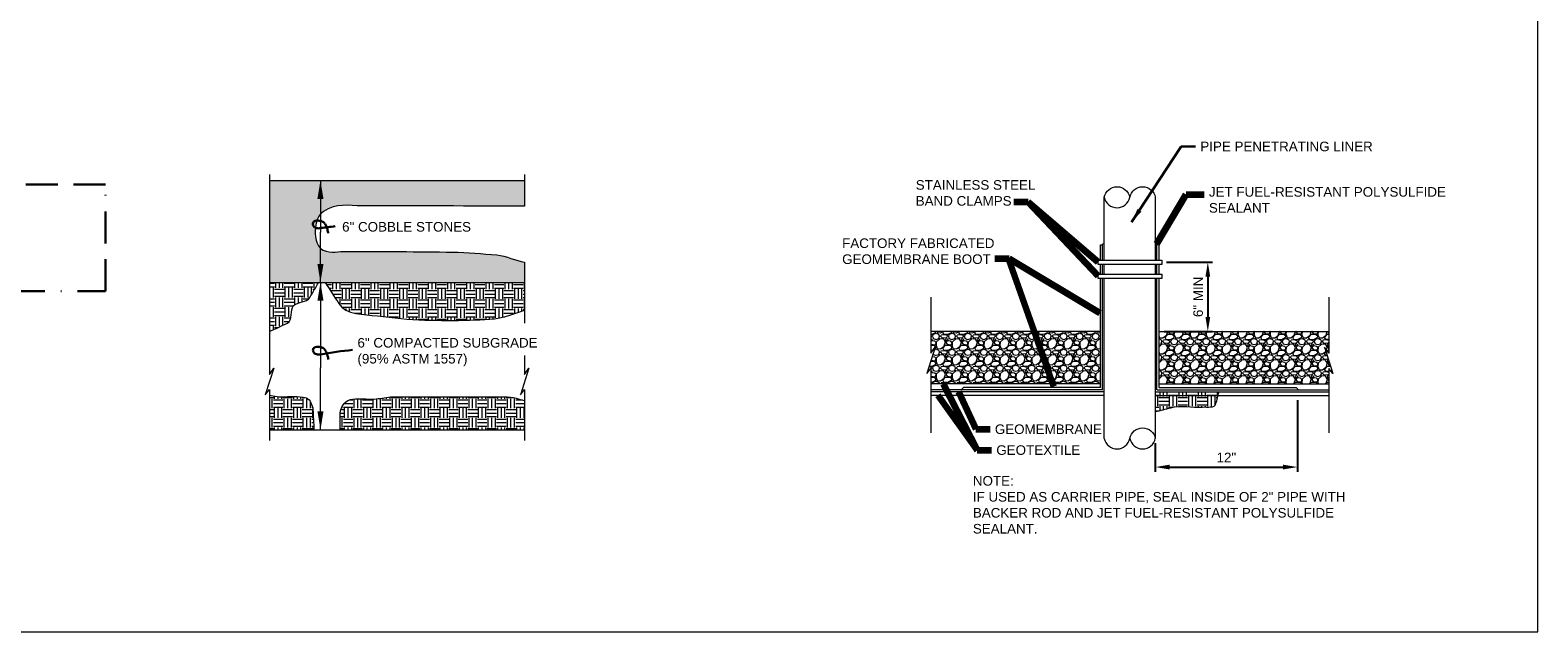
# Model space of a CAD drawing. Header units: inches. Extents: x -981 to -621, y 39 to 285.
# Tile 4 of 19: x -857 to -621, y 39 to 133. Entities that reach past the tile are written whole.
import ezdxf

# ---------------------------------------------------------------- set-up
doc = ezdxf.new("R2010")
doc.units = ezdxf.units.IN
doc.header["$MEASUREMENT"] = 0
doc.linetypes.add('( Border )', pattern=[1.751, 0.5, -0.25, 0.5, -0.25, 0.001, -0.25])
doc.linetypes.add('( Center )', pattern=[2, 1.25, -0.25, 0.25, -0.25])
doc.layers.get('DefPoints').update_dxf_attribs({"lineweight": 0})
for name, color, linetype, lineweight in [('C-DETL-GRPH', 2, 'Continuous', 0), ('C-Detl-Grph-Wt 0', 4, 'Continuous', 0), ('G-ANNO-DIMS', 2, 'Continuous', 0), ('G-ANNO-MASK', 1, 'Continuous', 0), ('G-ANNO-NOTE', 4, 'Continuous', 30), ('G-ANNO-PATT', 250, 'Continuous', 0)]:
    doc.layers.add(name, color=color, linetype=linetype, lineweight=lineweight)
doc.layers.add('G-ANNO-NPLT', color=2, linetype='Continuous', lineweight=0, plot=False)
doc.styles.add("AEC_AC_05ArchDims-CC_1_1'", font='arial.ttf', dxfattribs={"height": 1.5})
doc.styles.add("AEC_AC_44Text-LeftTop_1_1'", font='arial.ttf', dxfattribs={"height": 1.5})
doc.styles.add('Style-Arial', font='arial.ttf')
doc.styles.add('Text_0', font='arial.ttf')
doc.dimstyles.new("AEC_AC_05_Arch-Dims_1_1'", dxfattribs={"dimtxt": 1.5, "dimasz": 2.25, "dimexe": 0.75, "dimexo": 0.75, "dimgap": 0.75, "dimtad": 1, "dimdec": 4, "dimzin": 15, "dimdsep": 46, "dimlunit": 4, "dimtxsty": "AEC_AC_05ArchDims-CC_1_1'", "dimcen": 0.09, "dimclrd": 256, "dimclre": 256, "dimazin": 2, "dimtfac": 0.7, "dimtdec": 4, "dimtix": 1, "dimtmove": 1, "dimatfit": 3, "dimfxl": 1, "dimfrac": 1, "dimtolj": 1, "dimtzin": 15, "dimlwd": 30, "dimlwe": 30, "dimarcsym": 0})
doc.dimstyles.new("AEC_AC_44_Notes_1_1'", dxfattribs={"dimtxt": 1.5, "dimasz": 2.25, "dimexe": 0.75, "dimexo": 0.75, "dimgap": 0.75, "dimtad": 1, "dimjust": 1, "dimdec": 3, "dimzin": 15, "dimdsep": 46, "dimlunit": 5, "dimtxsty": "AEC_AC_44Text-LeftTop_1_1'", "dimblk": 'NONE', "dimcen": 0.09, "dimclrd": 256, "dimclre": 256, "dimazin": 2, "dimtfac": 0.7, "dimtdec": 3, "dimtmove": 1, "dimatfit": 1, "dimfxl": 1, "dimfrac": 1, "dimtolj": 1, "dimtzin": 15, "dimlwd": 30, "dimlwe": 30, "dimarcsym": 0})
doc.dimstyles.new('Std-Arch', dxfattribs={"dimtxt": 2.4, "dimasz": 2.88, "dimexe": 1.2, "dimexo": 1.2, "dimgap": 1.2, "dimtad": 1, "dimdec": 4, "dimzin": 11, "dimdsep": 46, "dimlunit": 4, "dimtxsty": 'Text_0', "dimcen": 1.08, "dimclrd": 256, "dimclre": 256, "dimadec": 4, "dimazin": 3, "dimtfac": 1, "dimtdec": 4, "dimtofl": 0, "dimtmove": 1, "dimatfit": 3, "dimfxl": 1, "dimfrac": 2, "dimtolj": 1, "dimtzin": 11, "dimlwd": 13, "dimlwe": 13, "dimarcsym": 0})
doc.dimstyles.new('USACE ARROW DIM SET', dxfattribs={"dimtxt": 1.5, "dimasz": 2.82, "dimexe": 0.75, "dimexo": 0.75, "dimgap": 0.75, "dimtad": 1, "dimdec": 3, "dimzin": 15, "dimdsep": 46, "dimtxsty": 'Style-Arial', "dimcen": 1.08, "dimclrd": 256, "dimclre": 256, "dimazin": 2, "dimtfac": 1, "dimtdec": 3, "dimtmove": 1, "dimatfit": 1, "dimfxl": 1, "dimtzin": 15, "dimlwd": -1, "dimarcsym": 0})

# ---------------------------------------------------------------- blocks, each defined once
blk = doc.blocks.new('*D66')
at = {"layer": 'DefPoints', "color": 0, "transparency": 16777216}
for p in [(-658.51, 76.18), (-680.77, 69.44), (-658.51, 64.95)]:
    blk.add_point(p, dxfattribs=at)
at = {"layer": 'G-ANNO-DIMS', "lineweight": 25, "transparency": 16777216}
for p, q in [((-658.51, 75.43), (-658.51, 64.2)), ((-680.77, 68.69), (-680.77, 64.2))]:
    blk.add_line(p, q, dxfattribs=at)
at = {"layer": 'G-ANNO-DIMS', "lineweight": -2, "transparency": 16777216}
blk.add_line((-678.52, 64.95), (-660.76, 64.95), dxfattribs=at)
at = {"layer": 'G-ANNO-DIMS', "transparency": 16777216}
for points in [[(-678.52, 65.33), (-678.52, 64.58), (-680.77, 64.95)], [(-660.76, 65.33), (-660.76, 64.58), (-658.51, 64.95)]]:
    blk.add_solid(points, dxfattribs=at)
at = {"layer": 'G-ANNO-DIMS', "color": 0, "lineweight": 25, "transparency": 16777216, "insert": (-669.64, 66.46), "char_height": 1.5, "attachment_point": 5, "style": "AEC_AC_05ArchDims-CC_1_1'"}
blk.add_mtext('\\A1;12"', dxfattribs=at)
blk = doc.blocks.new('*D67')
at = {"layer": 'DefPoints', "color": 0, "transparency": 16777216}
for p in [(-679.78, 97.04), (-680.16, 86.21), (-672.55, 86.21)]:
    blk.add_point(p, dxfattribs=at)
at = {"layer": 'G-ANNO-DIMS', "lineweight": 25, "transparency": 16777216}
for p, q in [((-679.03, 97.04), (-671.8, 97.04)), ((-679.41, 86.21), (-671.8, 86.21))]:
    blk.add_line(p, q, dxfattribs=at)
at = {"layer": 'G-ANNO-DIMS', "lineweight": -2, "transparency": 16777216}
blk.add_line((-672.55, 94.79), (-672.55, 88.46), dxfattribs=at)
at = {"layer": 'G-ANNO-DIMS', "transparency": 16777216}
for points in [[(-672.92, 94.79), (-672.17, 94.79), (-672.55, 97.04)], [(-672.92, 88.46), (-672.17, 88.46), (-672.55, 86.21)]]:
    blk.add_solid(points, dxfattribs=at)
at = {"layer": 'G-ANNO-DIMS', "color": 0, "lineweight": 25, "transparency": 16777216, "insert": (-674.06, 91.62), "char_height": 1.5, "attachment_point": 5, "rotation": 90, "style": "AEC_AC_05ArchDims-CC_1_1'"}
blk.add_mtext('\\A1;6" MIN', dxfattribs=at)
blk = doc.blocks.new('_None')

msp = doc.modelspace()

# ---------------------------------------------------------------- hatches: boundary and pattern name
at = {"layer": 'C-DETL-GRPH', "lineweight": 18}
h = msp.add_hatch(dxfattribs=at)
h.set_pattern_fill('EARTH', color=256, style=0, pattern_type=2)
h.set_pattern_definition([(0, (-675.718, 76.2075), (1.5, 1.5), [1.5, -1.5]), (0, (-675.718, 76.77), (1.5, 1.5), [1.5, -1.5]), (0, (-675.718, 77.3325), (1.5, 1.5), [1.5, -1.5]), (90, (-675.5305, 77.52), (-1.5, 1.5), [1.5, -1.5]), (90, (-674.968, 77.52), (-1.5, 1.5), [1.5, -1.5]), (90, (-674.4055, 77.52), (-1.5, 1.5), [1.5, -1.5])])
edge = h.paths.add_edge_path()
edge.add_line((-680.76927, 73.61643), (-678.36001, 74.24971))
edge.add_spline(control_points=[(-678.36001, 74.24971), (-676.74976, 74.67296), (-675.02903, 74.24094), (-673.36639, 74.36028), (-672.65167, 74.41158), (-671.45552, 74.15987), (-671.27651, 74.85283)], knot_values=[0, 0, 0, 0, 0.699363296, 0.699363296, 0.699363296, 1, 1, 1, 1], degree=3, periodic=0)
edge.add_line((-671.27651, 74.85283), (-670.79422, 76.71972))
edge.add_line((-670.79422, 76.71972), (-680.75085, 76.71972))
edge.add_line((-680.75085, 76.71972), (-680.76927, 76.71972))
edge.add_line((-680.76927, 76.71972), (-680.76927, 73.61643))
at = {"layer": 'C-Detl-Grph-Wt 0', "extrusion": (-0.002365, 0.003942, -0.999989)}
msp.add_hatch(color=256, dxfattribs=at).paths.add_polyline_path([(689.18029, 99.78441), (688.76046, 99.7853), (688.76046, 99.91731), (688.85627, 99.98331), (689.00957, 100.00886), (689.09047, 99.95563)])
at = {"layer": 'C-Detl-Grph-Wt 0', "extrusion": (-0.002365, -0.003942, 0.999989)}
msp.add_hatch(color=256, dxfattribs=at).paths.add_polyline_path([(-680.33068, 99.79718), (-680.75052, 99.79807), (-680.75051, 99.93008), (-680.6547, 99.99608), (-680.50141, 100.02163), (-680.4205, 99.9684)])
at = {"layer": 'G-ANNO-PATT'}
h = msp.add_hatch(dxfattribs=at)
h.set_pattern_fill('GRAVEL', color=256, style=0, pattern_type=2)
h.set_pattern_definition([(228.0128, (-810.28156, 99.35892), (-19.9999995, -22.5000005), [0.33634, -33.29772]), (184.96974, (-810.50656, 99.10892), (30.0000003, 2.5000002), [0.57717, -57.13981]), (132.51045, (-811.08156, 99.05892), (25.0000001, -27.5000005), [0.40697, -40.29008]), (267.2737, (-812.05656, 98.43392), (2.50000014, 50.00000023), [0.525595, -52.033895]), (292.83365, (-812.08156, 97.90892), (-12.49999983, 30.00000034), [0.51539, -51.02343]), (357.2737, (-811.88156, 97.43392), (-50.00000023, 2.50000014), [0.525595, -52.033895]), (37.69424, (-811.356565, 97.40892), (-32.50000018, -24.99999965), [0.69507, -68.81212]), (72.25533, (-810.806565, 97.83392), (17.50000028, 54.99999958), [0.65622, -64.965804]), (121.42957, (-810.60656, 98.45892), (-20, 32.50000024), [0.527375, -52.21018]), (175.23636, (-810.88156, 98.90892), (27.4999999, -2.5000004), [0.60208, -29.50191]), (222.39744, (-811.481565, 98.95892), (-29.99999963, -27.49999991), [0.77862, -77.08344]), (138.8141, (-809.58156, 98.40892), (-17.4999997, 15), [0.26575, -26.30961]), (171.46923, (-809.78156, 98.58392), (32.50000024, -5.0000002), [0.50559, -50.05378]), (225, (-810.2816, 98.659), (-4e-16, -2.5), [0.35355, -3.18198]), (203.1986, (-810.45656, 98.95892), (12.4999996, 5), [0.1904, -18.84904]), (291.8014, (-810.63156, 98.8839), (-2.5, 7.5), [0.26926, -13.19365]), (30.9638, (-810.53156, 98.6339), (7.5000004, 5), [0.43732, -14.14006]), (161.565, (-810.1566, 98.8589), (5, -2.5), [0.31623, -7.58947]), (16.38954, (-812.08156, 98.88392), (25.0000001, 7.4999997), [0.443, -43.85711]), (70.3462, (-811.65656, 99.00892), (-9.9999999, -27.5000005), [0.37165, -36.79352]), (293.1986, (-810.15656, 99.35892), (-5, 12.4999996), [0.38079, -18.65864]), (343.61046, (-810.00656, 99.00892), (-25.0000001, 7.4999997), [0.443, -43.85711]), (339.444, (-812.08156, 97.33392), (-12.5, 5), [0.4272, -20.93281]), (294.77514, (-811.68156, 97.18392), (-12.4999997, 27.4999998), [0.357945, -35.43661]), (66.8014, (-810.13156, 96.85892), (5, 12.4999996), [0.38079, -18.65864]), (17.354, (-809.98156, 97.20892), (-32.4999996, -10.0000006), [0.41908, -41.48856]), (69.444, (-811.35656, 96.85892), (-5, -12.5), [0.2136, -21.14641]), (101.31, (-810.28156, 96.8589), (-2.4999996, 10), [0.12748, -12.62007]), (165.9638, (-810.30656, 96.9839), (7.5, -2.5), [0.51539, -9.79238]), (186.009, (-810.80656, 97.10892), (24.9999997, 2.49999997), [0.477625, -47.28481]), (303.69, (-810.53156, 98.4089), (-2.5, 5), [0.36056, -8.65332]), (353.15723, (-810.33156, 98.10892), (42.5000003, -4.9999997), [0.629485, -62.31891]), (60.9454, (-809.70656, 98.03392), (-9.9999997, -17.5000006), [0.25739, -25.48168]), (90, (-809.5816, 98.259), (-2.5, 2.5), [0.15, -2.35]), (120.25644, (-810.85656, 97.18392), (9.9999999, -17.5), [0.34731, -34.3838]), (48.0128, (-811.03156, 97.48392), (19.9999995, 22.5000005), [0.67268, -32.96138]), (0, (-810.5816, 97.984), (2.5, 2.5), [0.65, -1.85]), (325.30485, (-809.93156, 97.98392), (24.99999944, -17.50000006), [0.395285, -39.13319]), (254.0546, (-809.60656, 97.7589), (-2.5000003, -9.9999996), [0.364, -17.83627]), (207.64597, (-809.70656, 97.40892), (-47.5000004, -24.99999967), [0.59266, -58.673685]), (175.42608, (-810.23156, 97.13392), (-32.5000004, 2.4999999), [0.627, -62.072684])])
edge = h.paths.add_edge_path()
edge.add_spline(control_points=[(-779.59459, 97.07538), (-780.98782, 97.24252), (-782.43438, 98.08389), (-783.92039, 98.19364), (-786.22913, 98.36415), (-788.53452, 98.59075), (-790.84816, 98.63342), (-796.37316, 98.7353), (-801.8992, 98.69722), (-807.42469, 98.75216), (-808.66356, 98.76447), (-809.90045, 98.37668), (-811.13599, 98.9532), (-812.384, 99.53553), (-812.48053, 101.3606), (-812.34305, 102.50811), (-812.24112, 103.35889), (-811.99566, 104.35047), (-811.08457, 104.99082), (-809.092, 106.39129), (-807.09141, 105.88227), (-805.06226, 105.87905), (-796.57304, 105.86557), (-788.08369, 105.86957), (-779.59459, 105.82029)], knot_values=[0, 0, 0, 0, 0.064014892, 0.064014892, 0.064014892, 0.163471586, 0.163471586, 0.163471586, 0.400976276, 0.400976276, 0.400976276, 0.454227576, 0.454227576, 0.454227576, 0.50801626, 0.50801626, 0.50801626, 0.547895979, 0.547895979, 0.547895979, 0.635113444, 0.635113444, 0.635113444, 1, 1, 1, 1], degree=3, periodic=0)
edge.add_line((-779.59459, 105.82029), (-779.59459, 109.87474))
edge.add_line((-779.59459, 109.87474), (-819.56801, 109.87474))
edge.add_line((-819.56801, 109.87474), (-819.56801, 93.89489))
edge.add_line((-819.56801, 93.89489), (-779.60094, 93.89489))
edge.add_line((-779.60094, 93.89489), (-779.59459, 93.89489))
edge.add_line((-779.59459, 93.89489), (-779.59459, 97.07538))
h = msp.add_hatch(dxfattribs=at)
h.set_pattern_fill('EARTH', color=256, style=0, pattern_type=2)
h.set_pattern_definition([(0, (-815.7562, 91.7056), (1.5, 1.5), [1.5, -1.5]), (0, (-815.7562, 92.2681), (1.5, 1.5), [1.5, -1.5]), (0, (-815.7562, 92.8306), (1.5, 1.5), [1.5, -1.5]), (90, (-815.5687, 93.0181), (-1.5, 1.5), [1.5, -1.5]), (90, (-815.0062, 93.0181), (-1.5, 1.5), [1.5, -1.5]), (90, (-814.4437, 93.0181), (-1.5, 1.5), [1.5, -1.5])])
edge = h.paths.add_edge_path()
edge.add_line((-819.56801, 86.17178), (-816.73339, 87.50549))
edge.add_spline(control_points=[(-816.73339, 87.50549), (-815.85455, 87.91899), (-816.41514, 89.60493), (-815.76736, 90.25445), (-815.13668, 90.88684), (-813.71321, 90.7161), (-813.23413, 91.53138)], knot_values=[0, 0, 0, 0, 0.506685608, 0.506685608, 0.506685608, 1, 1, 1, 1], degree=3, periodic=0)
edge.add_line((-813.23413, 91.53138), (-811.84527, 93.89489))
edge.add_line((-811.84527, 93.89489), (-819.56801, 93.89489))
edge.add_line((-819.56801, 93.89489), (-819.56801, 86.17178))
h = msp.add_hatch(dxfattribs=at)
h.set_pattern_fill('EARTH', color=256, style=0, pattern_type=2)
h.set_pattern_definition([(0, (-790.3128, 90.0047), (1.5, 1.5), [1.5, -1.5]), (0, (-790.3128, 90.5672), (1.5, 1.5), [1.5, -1.5]), (0, (-790.3128, 91.1297), (1.5, 1.5), [1.5, -1.5]), (90, (-790.1253, 91.3172), (-1.5, 1.5), [1.5, -1.5]), (90, (-789.5628, 91.3172), (-1.5, 1.5), [1.5, -1.5]), (90, (-789.0003, 91.3172), (-1.5, 1.5), [1.5, -1.5])])
edge = h.paths.add_edge_path()
edge.add_line((-779.59459, 89.55135), (-779.59459, 93.89489))
edge.add_line((-779.59459, 93.89489), (-779.60094, 93.89489))
edge.add_line((-779.60094, 93.89489), (-810.82984, 93.89489))
edge.add_line((-810.82984, 93.89489), (-808.70667, 90.57394))
edge.add_spline(control_points=[(-808.70667, 90.57394), (-807.56393, 88.78652), (-804.75752, 88.88304), (-802.64488, 88.63453), (-800.17396, 88.34387), (-797.70921, 88.06269), (-795.22918, 87.98806), (-792.87128, 87.9171), (-790.50989, 87.90902), (-788.15195, 87.98806), (-786.10842, 88.05656), (-783.99093, 88.02588), (-782.05939, 88.6961)], knot_values=[0, 0, 0, 0, 0.23555507, 0.23555507, 0.23555507, 0.511057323, 0.511057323, 0.511057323, 0.772991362, 0.772991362, 0.772991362, 1, 1, 1, 1], degree=3, periodic=0)
edge.add_line((-782.05939, 88.6961), (-779.59459, 89.55135))
edge.add_line((-779.59459, 89.55135), (-779.59459, 89.55135))
at = {"layer": 'G-ANNO-PATT', "extrusion": (1.44665e-05, -1.14778e-13, 1)}
h = msp.add_hatch(dxfattribs=at)
h.set_pattern_fill('GRAVEL', color=256, style=0, pattern_type=2)
h.set_pattern_definition([(228.0128, (-703.33913, 85.42216), (-19.9999995, -22.5000005), [0.33634, -33.29772]), (184.96974, (-703.56413, 85.17216), (30.0000003, 2.5000002), [0.57717, -57.13981]), (132.5104, (-704.13913, 85.12216), (25.0000001, -27.5000005), [0.40697, -40.29008]), (267.2737, (-705.11413, 84.49716), (2.50000014, 50.0000002), [0.525595, -52.033895]), (292.83365, (-705.13913, 83.97216), (-12.4999998, 30.0000003), [0.51539, -51.02343]), (357.2737, (-704.93913, 83.49716), (-50.0000002, 2.50000014), [0.525595, -52.033895]), (37.69424, (-704.41413, 83.47216), (-32.5000002, -24.99999965), [0.69507, -68.81212]), (72.2553, (-703.86413, 83.89716), (17.5000003, 54.9999996), [0.65622, -64.965804]), (121.4296, (-703.66413, 84.52216), (-20, 32.5000002), [0.527375, -52.21018]), (175.2364, (-703.93913, 84.97216), (27.5, -2.5000004), [0.60208, -29.5019]), (222.39744, (-704.53913, 85.02216), (-29.99999963, -27.4999999), [0.77862, -77.08344]), (138.814, (-702.63913, 84.47216), (-17.4999997, 15), [0.26575, -26.30961]), (171.4692, (-702.83913, 84.64716), (32.5000002, -5.0000002), [0.50559, -50.05378]), (225, (-703.3391, 84.7222), (-4e-16, -2.5), [0.35355, -3.18198]), (203.1986, (-703.51413, 85.02216), (12.4999996, 5), [0.1904, -18.84904]), (291.8014, (-703.68913, 84.94716), (-2.5, 7.5), [0.26926, -13.19365]), (30.9638, (-703.58913, 84.69716), (7.5, 5), [0.43732, -14.14006]), (161.565, (-703.2141, 84.9222), (5, -2.5), [0.31623, -7.58947]), (16.3895, (-705.13913, 84.94716), (25.0000001, 7.4999997), [0.443, -43.85711]), (70.3462, (-704.71413, 85.07216), (-10, -27.5000005), [0.37165, -36.79352]), (293.1986, (-703.21413, 85.42216), (-5, 12.4999996), [0.38079, -18.65864]), (343.6105, (-703.06413, 85.07216), (-25.0000001, 7.4999997), [0.443, -43.85711]), (339.444, (-705.13913, 83.39716), (-12.5, 5), [0.4272, -20.93281]), (294.7751, (-704.73913, 83.24716), (-12.4999997, 27.4999998), [0.35795, -35.43661]), (66.8014, (-703.18913, 82.92216), (5, 12.4999996), [0.38079, -18.65864]), (17.354, (-703.03913, 83.27216), (-32.4999996, -10.0000006), [0.41908, -41.48856]), (69.444, (-704.41413, 82.92216), (-5, -12.5), [0.2136, -21.14641]), (101.31, (-703.33913, 82.92216), (-2.5, 10), [0.12748, -12.62007]), (165.9638, (-703.3641, 83.04716), (7.5, -2.5), [0.5154, -9.79238]), (186.009, (-703.86413, 83.17216), (24.9999997, 2.5), [0.477625, -47.28481]), (303.69, (-703.5891, 84.47216), (-2.5, 5), [0.36056, -8.65332]), (353.1572, (-703.38913, 84.17216), (42.5000003, -4.9999997), [0.629485, -62.31891]), (60.9454, (-702.76413, 84.09716), (-9.9999997, -17.5000006), [0.25739, -25.48168]), (90, (-702.6391, 84.3222), (-2.5, 2.5), [0.15, -2.35]), (120.2564, (-703.91413, 83.24716), (9.9999999, -17.5), [0.34731, -34.3838]), (48.0128, (-704.08913, 83.54716), (19.9999995, 22.5000005), [0.67268, -32.96138]), (0, (-703.6391, 84.0472), (2.5, 2.5), [0.65, -1.85]), (325.3048, (-702.98913, 84.04716), (24.9999994, -17.5), [0.39528, -39.13319]), (254.0546, (-702.66413, 83.82216), (-2.5, -9.9999996), [0.364, -17.83627]), (207.646, (-702.76413, 83.47216), (-47.5000004, -24.9999997), [0.59266, -58.673685]), (175.4261, (-703.28913, 83.19716), (-32.5000004, 2.4999999), [0.627, -62.07268])])
h.paths.add_polyline_path([(-715.92195, 86.21182), (-715.92195, 82.78559), (-715.23793, 83.75648), (-716.5665, 79.60042), (-715.92195, 80.40097), (-715.92195, 77.97164), (-689.35181, 77.97164), (-689.35181, 86.21182)])
at = {"layer": 'G-ANNO-PATT', "extrusion": (-1.44549e-05, -5.68591e-22, 1)}
h = msp.add_hatch(dxfattribs=at)
h.set_pattern_fill('GRAVEL', color=256, style=0, pattern_type=2)
h.set_pattern_definition([(228.0128, (-668.51734, 84.61512), (-19.9999995, -22.5000005), [0.33634, -33.29772]), (184.96974, (-668.74234, 84.36512), (30.0000003, 2.5000002), [0.57717, -57.13981]), (132.5104, (-669.31734, 84.31512), (25.0000001, -27.5000005), [0.40697, -40.29008]), (267.2737, (-670.29234, 83.69012), (2.50000014, 50.0000002), [0.525595, -52.033895]), (292.83365, (-670.31734, 83.16512), (-12.4999998, 30.0000003), [0.51539, -51.02343]), (357.2737, (-670.11734, 82.69012), (-50.0000002, 2.50000014), [0.525595, -52.033895]), (37.69424, (-669.59234, 82.665125), (-32.5000002, -24.99999965), [0.69507, -68.81212]), (72.2553, (-669.04234, 83.09012), (17.5000003, 54.9999996), [0.65622, -64.965804]), (121.4296, (-668.84234, 83.71512), (-20, 32.50000024), [0.527375, -52.21018]), (175.2364, (-669.11734, 84.16512), (27.5, -2.5000004), [0.60208, -29.5019]), (222.39744, (-669.717336, 84.215125), (-29.99999963, -27.4999999), [0.77862, -77.08344]), (138.814, (-667.81734, 83.66512), (-17.4999997, 15), [0.26575, -26.30961]), (171.4692, (-668.01734, 83.84012), (32.5000002, -5.0000002), [0.50559, -50.05378]), (225, (-668.5173, 83.9151), (-4e-16, -2.5), [0.35355, -3.18198]), (203.1986, (-668.69234, 84.21512), (12.4999996, 5), [0.1904, -18.84904]), (291.8014, (-668.86734, 84.14012), (-2.5, 7.5), [0.26926, -13.19365]), (30.9638, (-668.76734, 83.89012), (7.5, 5), [0.43732, -14.14006]), (161.565, (-668.3923, 84.1151), (5, -2.5), [0.31623, -7.58947]), (16.3895, (-670.31734, 84.14012), (25.0000001, 7.4999997), [0.443, -43.85711]), (70.3462, (-669.89234, 84.26512), (-10, -27.5000005), [0.37165, -36.79352]), (293.1986, (-668.39234, 84.61512), (-5, 12.4999996), [0.38079, -18.65864]), (343.6105, (-668.24234, 84.26512), (-25.0000001, 7.4999997), [0.443, -43.85711]), (339.444, (-670.31734, 82.59012), (-12.5, 5), [0.4272, -20.93281]), (294.7751, (-669.91734, 82.44012), (-12.4999997, 27.4999998), [0.35795, -35.43661]), (66.8014, (-668.36734, 82.11512), (5, 12.4999996), [0.38079, -18.65864]), (17.354, (-668.21734, 82.46512), (-32.4999996, -10.0000006), [0.41908, -41.48856]), (69.444, (-669.59234, 82.11512), (-5, -12.5), [0.2136, -21.14641]), (101.31, (-668.51734, 82.11512), (-2.5, 10), [0.12748, -12.62007]), (165.9638, (-668.54234, 82.2401), (7.5, -2.5), [0.51539, -9.79238]), (186.009, (-669.04234, 82.36512), (24.9999997, 2.5), [0.477625, -47.28481]), (303.69, (-668.76734, 83.6651), (-2.5, 5), [0.36056, -8.65332]), (353.1572, (-668.56734, 83.36512), (42.5000003, -4.9999997), [0.629485, -62.31891]), (60.9454, (-667.94234, 83.29012), (-9.9999997, -17.5000006), [0.25739, -25.48168]), (90, (-667.8173, 83.515), (-2.5, 2.5), [0.15, -2.35]), (120.2564, (-669.09234, 82.44012), (9.9999999, -17.5), [0.34731, -34.3838]), (48.0128, (-669.26734, 82.74012), (19.9999995, 22.5000005), [0.67268, -32.96138]), (0, (-668.8173, 83.24), (2.5, 2.5), [0.65, -1.85]), (325.3048, (-668.16734, 83.24012), (24.9999994, -17.5), [0.39528, -39.13319]), (254.0546, (-667.84234, 83.01512), (-2.5, -9.9999996), [0.364, -17.83627]), (207.646, (-667.94234, 82.66512), (-47.5000004, -24.9999997), [0.59266, -58.673685]), (175.4261, (-668.46734, 82.39012), (-32.5000004, 2.4999999), [0.627, -62.072684])])
h.paths.add_polyline_path([(-680.16299, 86.21182), (-680.18479, 86.21182), (-680.18479, 77.97164), (-680.16299, 77.97164), (-653.59285, 77.97164), (-653.59285, 80.40097), (-652.9483, 79.60042), (-654.27688, 83.75648), (-653.59285, 82.78559), (-653.59285, 86.21182)])
at = {"layer": 'G-ANNO-PATT'}
h = msp.add_hatch(dxfattribs=at)
h.set_pattern_fill('EARTH', color=256, style=0, pattern_type=2)
h.set_pattern_definition([(0, (-814.4369, 72.8502), (1.5, 1.5), [1.5, -1.5]), (0, (-814.4369, 73.4127), (1.5, 1.5), [1.5, -1.5]), (0, (-814.4369, 73.9752), (1.5, 1.5), [1.5, -1.5]), (90, (-814.2494, 74.1627), (-1.5, 1.5), [1.5, -1.5]), (90, (-813.6869, 74.1627), (-1.5, 1.5), [1.5, -1.5]), (90, (-813.1244, 74.1627), (-1.5, 1.5), [1.5, -1.5])])
edge = h.paths.add_edge_path()
edge.add_line((-812.58242, 70.8074), (-812.74318, 73.9572))
edge.add_spline(control_points=[(-812.74318, 73.9572), (-812.76242, 74.33412), (-812.89181, 74.68635), (-813.0647, 75.04282), (-813.21885, 75.36066), (-813.42575, 75.66638), (-813.75798, 75.77662), (-814.41749, 75.99547), (-815.07956, 76.00242), (-815.74739, 76.01787), (-816.61127, 76.03786), (-817.4846, 75.89323), (-818.33965, 76.01787)], knot_values=[0, 0, 0, 0, 0.168037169, 0.168037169, 0.168037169, 0.317860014, 0.317860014, 0.317860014, 0.615276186, 0.615276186, 0.615276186, 1, 1, 1, 1], degree=3, periodic=0)
edge.add_line((-818.33965, 76.01787), (-819.56801, 76.19692))
edge.add_line((-819.56801, 76.19692), (-819.56801, 70.8074))
edge.add_line((-819.56801, 70.8074), (-812.58242, 70.8074))
h = msp.add_hatch(dxfattribs=at)
h.set_pattern_fill('EARTH', color=256, style=0, pattern_type=2)
h.set_pattern_definition([(0, (-797.4743, 72.8502), (1.5, 1.5), [1.5, -1.5]), (0, (-797.4743, 73.4127), (1.5, 1.5), [1.5, -1.5]), (0, (-797.4743, 73.9752), (1.5, 1.5), [1.5, -1.5]), (90, (-797.2868, 74.1627), (-1.5, 1.5), [1.5, -1.5]), (90, (-796.7243, 74.1627), (-1.5, 1.5), [1.5, -1.5]), (90, (-796.1618, 74.1627), (-1.5, 1.5), [1.5, -1.5])])
edge = h.paths.add_edge_path()
edge.add_line((-779.59459, 75.39491), (-780.41752, 75.60744))
edge.add_spline(control_points=[(-780.41752, 75.60744), (-781.03208, 75.76616), (-781.6545, 75.95756), (-782.28923, 75.95756)], knot_values=[0, 0, 0, 0, 1, 1, 1, 1], degree=3, periodic=0)
edge.add_line((-782.28923, 75.95756), (-800.2943, 75.95756))
edge.add_spline(control_points=[(-800.2943, 75.95756), (-801.14228, 75.95756), (-801.97567, 75.71184), (-802.81781, 75.63589), (-803.89495, 75.53875), (-804.98776, 75.69293), (-806.07163, 75.63589), (-806.61674, 75.60721), (-807.14314, 75.56517), (-807.62899, 75.13329), (-808.26534, 74.56763), (-808.47298, 73.87755), (-808.47298, 73.16309)], knot_values=[0, 0, 0, 0, 0.265613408, 0.265613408, 0.265613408, 0.605346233, 0.605346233, 0.605346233, 0.776209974, 0.776209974, 0.776209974, 1, 1, 1, 1], degree=3, periodic=0)
edge.add_line((-808.47298, 73.16309), (-808.47298, 70.8074))
edge.add_line((-808.47298, 70.8074), (-779.59459, 70.8074))
edge.add_line((-779.59459, 70.8074), (-779.59459, 75.39491))

# ---------------------------------------------------------------- linework, layer by layer
at = {"layer": 'C-DETL-GRPH'}
for p, q in [((-689.35184, 77.97164, -1.75788), (-715.92198, 77.97164, -1.75788)), ((-680.16297, 77.97164, -1.75788), (-653.59283, 77.97164, -1.75788)), ((-688.76395, 76.18318, -1.75788), (-715.92198, 76.18318, -1.75788)), ((-680.75085, 76.18318, -1.75788), (-653.59283, 76.18318, -1.75788))]:
    msp.add_line(p, q, dxfattribs=at)
at = {"layer": 'C-Detl-Grph-Wt 0'}
for p, q in [((-819.56801, 109.87474, 0.00197), (-779.59459, 109.87474, 0.00197)), ((-688.76395, 97.38075, -1.75788), (-688.76395, 107.22852, -1.75788)), ((-680.76927, 97.38075, -1.75788), (-680.76927, 107.22852, -1.75788)), ((-689.35184, 99.79854, -1.75788), (-689.02092, 99.79854, -1.75788)), ((-689.35184, 97.38075, -1.75788), (-689.35184, 99.79854, -1.75788)), ((-689.02092, 97.38075, -1.75788), (-689.02092, 99.79854, -1.75788)), ((-680.18476, 99.79378, -1.75788), (-680.51547, 99.79378, -1.75788)), ((-680.51547, 97.38075, -1.75788), (-680.51547, 99.79378, -1.75788)), ((-680.18476, 97.38075, -1.75788), (-680.18476, 99.79378, -1.75788)), ((-689.35184, 95.19626, -1.75788), (-689.35184, 96.69943, -1.75788)), ((-689.35184, 77.44362, -1.75788), (-689.35184, 94.51494, -1.75788)), ((-689.02092, 95.19626, -1.75788), (-689.02092, 96.69943, -1.75788)), ((-689.02092, 77.07741, -1.75788), (-689.02092, 94.51494, -1.75788)), ((-688.76395, 95.19626, -1.75788), (-688.76395, 96.69943, -1.75788)), ((-688.76395, 69.43634, -1.75788), (-688.76395, 94.51494, -1.75788)), ((-680.76927, 95.19626, -1.75788), (-680.76927, 96.69943, -1.75788)), ((-680.76927, 69.43617, -1.75788), (-680.76927, 94.51494, -1.75788)), ((-680.51547, 95.19626, -1.75788), (-680.51547, 96.69943, -1.75788)), ((-680.51547, 77.07741, -1.75788), (-680.51547, 94.51494, -1.75788)), ((-680.18476, 95.19626, -1.75788), (-680.18476, 96.69943, -1.75788)), ((-680.18476, 77.44362, -1.75788), (-680.18476, 94.51494, -1.75788)), ((-819.57436, 93.89489, 0.00197), (-779.60094, 93.89489, 0.00197)), ((-689.35184, 86.21182, -1.75788), (-715.92198, 86.21182, -1.75788)), ((-680.16297, 86.21182, -1.75788), (-653.59283, 86.21182, -1.75788)), ((-689.02092, 77.07741, -1.75788), (-715.92198, 77.07741, -1.75788)), ((-688.76395, 76.71972, -1.75788), (-715.92198, 76.71972, -1.75788)), ((-710.82641, 77.44362, -1.75788), (-711.18596, 77.07741, -1.75757)), ((-689.35184, 77.44362, -1.75788), (-710.82641, 77.44362, -1.75788)), ((-680.75085, 76.71972, -1.75788), (-653.59283, 76.71972, -1.75788)), ((-680.49388, 77.07741, -1.75788), (-653.59283, 77.07741, -1.75788)), ((-680.16297, 77.44362, -1.75788), (-658.6884, 77.44362, -1.75788)), ((-658.6884, 77.44362, -1.75788), (-658.32885, 77.07741, -1.75757)), ((-819.56801, 70.8074, 0.00197), (-779.59459, 70.8074, 0.00197))]:
    msp.add_line(p, q, dxfattribs=at)
at = {"layer": 'C-Detl-Grph-Wt 0', "extrusion": (0, 0, -1)}
for centre in [(686.76683, 106.8351, 1.75788), (682.76948, 106.8351, 1.75788), (682.76948, 69.05238, 1.75788)]:
    msp.add_arc(centre, 2.0367, 11.0897889, 168.9102111, dxfattribs=at)
at = {"layer": 'C-Detl-Grph-Wt 0'}
for centre in [(-686.76683, 107.61861, -1.75788), (-686.76683, 69.83589, -1.75788), (-682.76948, 69.83589, -1.75788)]:
    msp.add_arc(centre, 2.0367, 191.0897889, 348.9102111, dxfattribs=at)
for points in [[(-689.73955, 97.37649, -1.75788), (-679.77525, 97.37649, -1.75788), (-679.77525, 96.69517, -1.75788), (-689.73955, 96.69517, -1.75788)], [(-689.73551, 95.19413, -1.75748), (-679.77121, 95.19413, -1.75748), (-679.77121, 94.51281, -1.75748), (-689.73551, 94.51281, -1.75748)]]:
    msp.add_3dface(points, dxfattribs=at)
at = {"layer": 'G-ANNO-MASK'}
for p, q in [((-819.56801, 110.78049, 0.00197), (-819.56801, 79.4704, 0.00197)), ((-779.59459, 110.78049, 0.00197), (-779.59459, 105.82029, 0.00197)), ((-779.59459, 97.07538, 0.00197), (-779.59459, 87.49112, 0.00197)), ((-715.92198, 91.57462, -1.75788), (-715.92198, 82.78559, -1.75788)), ((-653.59283, 91.57462, -1.75788), (-653.59283, 82.78559, -1.75788)), ((-779.59459, 82.44433, 0.00197), (-779.59459, 79.4704, 0.00197)), ((-715.92198, 80.40097, -1.75788), (-715.92198, 70.31744, -1.75788)), ((-653.59283, 80.40097, -1.75788), (-653.59283, 70.31744, -1.75788)), ((-819.56801, 77.08578, 0.00197), (-819.56801, 69.09232, 0.00197)), ((-779.59459, 77.08578, 0.00197), (-779.59459, 69.09232, 0.00197))]:
    msp.add_line(p, q, dxfattribs=at)
for points in [[(-715.92198, 82.78559, -1.75788), (-715.23795, 83.75648, -1.75748), (-716.56653, 79.60042, -1.75748), (-715.92198, 80.40097, -1.75788)], [(-653.59283, 82.78559, -1.75788), (-654.27685, 83.75648, -1.75748), (-652.94828, 79.60042, -1.75748), (-653.59283, 80.40097, -1.75788)], [(-819.56801, 79.4704, 0.00197), (-818.88399, 80.44128, 0.00236), (-820.21256, 76.28523, 0.00236), (-819.56801, 77.08578, 0.00197)], [(-779.59459, 79.4704, 0.00197), (-778.91057, 80.44128, 0.00236), (-780.23914, 76.28523, 0.00236), (-779.59459, 77.08578, 0.00197)]]:
    msp.add_polyline3d(points, dxfattribs=at)
at = {"layer": 'G-ANNO-NOTE', "linetype": '( Border )', "ltscale": 10, "elevation": 0.00016}
msp.add_lwpolyline([(-972.84763, 92.51009), (-845.23247, 92.51009), (-845.23247, 109.24926), (-972.84763, 109.24926)], close=True, dxfattribs=at)
at = {"layer": 'G-ANNO-NOTE'}
msp.add_arc((-812.29795, 118.02218, 0.00197), 15.60566, 273.0880889, 281.1660944, dxfattribs=at)
at = {"layer": 'G-ANNO-NOTE', "extrusion": (0, 0, -1)}
msp.add_arc((799.59945, 15.1316, -0.00197), 68.53008, 79.9685167, 84.1911611, dxfattribs=at)
at = {"layer": 'G-ANNO-NOTE'}
for points, knots in [([(-811.55905, 102.38395, 0.00197), (-811.65947, 102.36536, 0.00197), (-811.76001, 102.3598, 0.00197), (-811.86044, 102.35857, 0.00197), (-811.97155, 102.35722, 0.00197), (-812.08254, 102.36852, 0.00197), (-812.19355, 102.3903, 0.00197), (-812.30704, 102.41255, 0.00197), (-812.40599, 102.45688, 0.00197), (-812.50445, 102.53306, 0.00197), (-812.5977, 102.6052, 0.00197), (-812.64707, 102.69787, 0.00197), (-812.69322, 102.79637, 0.00197), (-812.75835, 102.93541, 0.00197), (-812.79146, 103.11368, 0.00197), (-812.71384, 103.25321, 0.00197), (-812.64129, 103.38362, 0.00197), (-812.53175, 103.48735, 0.00197), (-812.39024, 103.53239, 0.00197), (-812.23125, 103.583, 0.00197), (-812.0693, 103.58097, 0.00197), (-811.9112, 103.5657, 0.00197), (-811.72365, 103.5476, 0.00197), (-811.53658, 103.52467, 0.00197), (-811.35125, 103.46101, 0.00197), (-811.24954, 103.42607, 0.00197), (-811.16162, 103.37744, 0.00197), (-811.08, 103.30556, 0.00197), (-810.95652, 103.1968, 0.00197), (-810.86021, 103.0796, 0.00197), (-810.77703, 102.94231, 0.00197), (-810.70755, 102.82763, 0.00197), (-810.64131, 102.71438, 0.00197), (-810.60096, 102.58858, 0.00197), (-810.55539, 102.4465, 0.00197), (-810.51646, 102.3036, 0.00197), (-810.47564, 102.16029, 0.00197), (-810.42177, 101.97113, 0.00197), (-810.36836, 101.77818, 0.00197), (-810.3313, 101.58924, 0.00197)], [0, 0, 0, 0, 0.05545795, 0.05545795, 0.05545795, 0.116813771, 0.116813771, 0.116813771, 0.17954401, 0.17954401, 0.17954401, 0.238950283, 0.238950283, 0.238950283, 0.322801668, 0.322801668, 0.322801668, 0.401166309, 0.401166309, 0.401166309, 0.48921647, 0.48921647, 0.48921647, 0.593667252, 0.593667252, 0.593667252, 0.650992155, 0.650992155, 0.650992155, 0.737724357, 0.737724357, 0.737724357, 0.810175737, 0.810175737, 0.810175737, 0.89199895, 0.89199895, 0.89199895, 1, 1, 1, 1]), ([(-811.53665, 82.61401, 0.00197), (-811.63759, 82.59493, 0.00197), (-811.73867, 82.5898, 0.00197), (-811.83963, 82.58863, 0.00197), (-811.95074, 82.58734, 0.00197), (-812.06173, 82.59831, 0.00197), (-812.17274, 82.62035, 0.00197), (-812.28715, 82.64308, 0.00197), (-812.38644, 82.68888, 0.00197), (-812.48523, 82.76629, 0.00197), (-812.57676, 82.83801, 0.00197), (-812.62528, 82.92925, 0.00197), (-812.67082, 83.02643, 0.00197), (-812.73599, 83.16553, 0.00197), (-812.7699, 83.34356, 0.00197), (-812.69303, 83.48327, 0.00197), (-812.6214, 83.61345, 0.00197), (-812.51213, 83.71735, 0.00197), (-812.37102, 83.76245, 0.00197), (-812.21202, 83.81327, 0.00197), (-812.05007, 83.81105, 0.00197), (-811.89197, 83.79576, 0.00197), (-811.70391, 83.77758, 0.00197), (-811.51634, 83.75433, 0.00197), (-811.33044, 83.69107, 0.00197), (-811.22825, 83.6563, 0.00197), (-811.1395, 83.60808, 0.00197), (-811.05761, 83.53562, 0.00197), (-810.93478, 83.42693, 0.00197), (-810.83994, 83.30938, 0.00197), (-810.75781, 83.17237, 0.00197), (-810.68865, 83.05701, 0.00197), (-810.62226, 82.94328, 0.00197), (-810.58173, 82.81705, 0.00197), (-810.53628, 82.67548, 0.00197), (-810.49728, 82.53311, 0.00197), (-810.45642, 82.39035, 0.00197), (-810.40213, 82.20065, 0.00197), (-810.3483, 82.0072, 0.00197), (-810.31048, 81.81771, 0.00197)], [0, 0, 0, 0, 0.055732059, 0.055732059, 0.055732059, 0.117070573, 0.117070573, 0.117070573, 0.180291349, 0.180291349, 0.180291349, 0.238869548, 0.238869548, 0.238869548, 0.322710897, 0.322710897, 0.322710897, 0.400833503, 0.400833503, 0.400833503, 0.488858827, 0.488858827, 0.488858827, 0.593565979, 0.593565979, 0.593565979, 0.651127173, 0.651127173, 0.651127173, 0.737463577, 0.737463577, 0.737463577, 0.810154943, 0.810154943, 0.810154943, 0.891676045, 0.891676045, 0.891676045, 1, 1, 1, 1])]:
    msp.add_open_spline(points, degree=3, knots=knots, dxfattribs=at)
at = {"layer": 'G-ANNO-NPLT'}
for points, knots in [([(-819.56801, 86.17178, 0.00197), (-818.62314, 86.61635, 0.00197), (-817.67826, 87.06092, 0.00197), (-816.73339, 87.50549, 0.00197), (-815.85455, 87.91899, 0.00197), (-816.41514, 89.60493, 0.00197), (-815.76736, 90.25445, 0.00197), (-815.13668, 90.88684, 0.00197), (-813.71321, 90.7161, 0.00197), (-813.23413, 91.53138, 0.00197), (-812.77117, 92.31922, 0.00197), (-812.30822, 93.10705, 0.00197), (-811.84527, 93.89489, 0.00197)], [0, 0, 0, 0, 0.269487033, 0.269487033, 0.269487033, 0.520139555, 0.520139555, 0.520139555, 0.764177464, 0.764177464, 0.764177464, 1, 1, 1, 1]), ([(-810.82984, 93.89489, 0.00197), (-810.12212, 92.78791, 0.00197), (-809.41439, 91.68093, 0.00197), (-808.70667, 90.57394, 0.00197), (-807.56393, 88.78652, 0.00197), (-804.75752, 88.88304, 0.00197), (-802.64488, 88.63453, 0.00197), (-800.17396, 88.34387, 0.00197), (-797.70921, 88.06269, 0.00197), (-795.22918, 87.98806, 0.00197), (-792.87128, 87.9171, 0.00197), (-790.50989, 87.90902, 0.00197), (-788.15195, 87.98806, 0.00197), (-786.10842, 88.05656, 0.00197), (-783.99093, 88.02588, 0.00182), (-782.05939, 88.6961, 0.00197), (-781.23121, 88.98346, 0.00203), (-780.40303, 89.27083, 0.00223), (-779.57485, 89.5582, 0.00236)], [0, 0, 0, 0, 0.117343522, 0.117343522, 0.117343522, 0.30681582, 0.30681582, 0.30681582, 0.528420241, 0.528420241, 0.528420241, 0.739110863, 0.739110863, 0.739110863, 0.921708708, 0.921708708, 0.921708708, 1, 1, 1, 1]), ([(-819.56801, 76.19692, 0.00197), (-819.15856, 76.13724, 0.00197), (-818.7491, 76.07755, 0.00197), (-818.33965, 76.01787, 0.00197), (-817.4846, 75.89323, 0.00197), (-816.61127, 76.03786, 0.00197), (-815.74739, 76.01787, 0.00197), (-815.07956, 76.00242, 0.00197), (-814.41749, 75.99547, 0.00197), (-813.75798, 75.77662, 0.00197), (-813.42575, 75.66638, 0.00197), (-813.21885, 75.36066, 0.00197), (-813.0647, 75.04282, 0.00197), (-812.89181, 74.68635, 0.00197), (-812.76242, 74.33412, 0.00197), (-812.74318, 73.9572, 0.00197), (-812.68959, 72.90727, 0.00197), (-812.63601, 71.85733, 0.00197), (-812.58242, 70.8074, 0.00197)], [0, 0, 0, 0, 0.111498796, 0.111498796, 0.111498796, 0.344338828, 0.344338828, 0.344338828, 0.5243391, 0.5243391, 0.5243391, 0.615013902, 0.615013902, 0.615013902, 0.71671226, 0.71671226, 0.71671226, 1, 1, 1, 1]), ([(-808.47298, 70.8074, 0.00197), (-808.47298, 71.59263, 0.00197), (-808.47298, 72.37786, 0.00197), (-808.47298, 73.16309, 0.00197), (-808.47298, 73.87755, 0.00197), (-808.26534, 74.56763, 0.00197), (-807.62899, 75.13329, 0.00197), (-807.14314, 75.56517, 0.00197), (-806.61674, 75.60721, 0.00197), (-806.07163, 75.63589, 0.00197), (-804.98776, 75.69293, 0.00197), (-803.89495, 75.53875, 0.00197), (-802.81781, 75.63589, 0.00197), (-801.97567, 75.71184, 0.00197), (-801.14228, 75.95756, 0.00197), (-800.2943, 75.95756, 0.00197), (-798.99482, 75.95756, 0.00197), (-797.69534, 75.95756, 0.00197), (-796.39586, 75.95756, 0.00197), (-791.69365, 75.95756, 0.00197), (-786.99144, 75.95756, 0.00197), (-782.28923, 75.95756, 0.00197), (-781.6545, 75.95756, 0.00197), (-781.03208, 75.76616, 0.00197), (-780.41752, 75.60744, 0.00197), (-780.14321, 75.5366, 0.00197), (-779.8689, 75.46576, 0.00197), (-779.59459, 75.39491, 0.00197)], [0, 0, 0, 0, 0.072056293, 0.072056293, 0.072056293, 0.137617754, 0.137617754, 0.137617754, 0.187673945, 0.187673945, 0.187673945, 0.287201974, 0.287201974, 0.287201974, 0.365016, 0.365016, 0.365016, 0.484261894, 0.484261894, 0.484261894, 0.915757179, 0.915757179, 0.915757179, 0.974002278, 0.974002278, 0.974002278, 1, 1, 1, 1]), ([(-680.76927, 73.61643, -1.75788), (-679.96618, 73.82752, -1.75788), (-679.1631, 74.03861, -1.75788), (-678.36001, 74.24971, -1.75788), (-676.74976, 74.67296, -1.75788), (-675.02903, 74.24094, -1.75788), (-673.36639, 74.36028, -1.75788), (-672.65167, 74.41158, -1.75788), (-671.45552, 74.15987, -1.75788), (-671.27651, 74.85283, -1.75788), (-671.11575, 75.47513, -1.75788), (-670.95499, 76.09742, -1.75788), (-670.79422, 76.71972, -1.75788)], [0, 0, 0, 0, 0.215469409, 0.215469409, 0.215469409, 0.647502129, 0.647502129, 0.647502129, 0.833220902, 0.833220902, 0.833220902, 1, 1, 1, 1])]:
    msp.add_open_spline(points, degree=3, knots=knots, dxfattribs=at)
msp.add_3dface([(-620.8441, 285.13311, -3.51772), (-980.8441, 285.13311, -3.51772), (-980.8441, 39.13311, -3.51772), (-620.8441, 39.13311, -3.51772)], dxfattribs=at)

# ---------------------------------------------------------------- texts
at = {"layer": 'G-ANNO-NOTE', "char_height": 1.5}
for s, insert, attachment_point, style in [('PIPE PENETRATING LINER', (-673.72026, 114.41869, -1.75985), 7, "AEC_AC_44Text-LeftTop_1_1'"), ('STAINLESS STEEL\\PBAND CLAMPS', (-718.30678, 105.88788, -1.75788), 7, "AEC_AC_44Text-LeftTop_1_1'"), ('FACTORY FABRICATED\\PGEOMEMBRANE BOOT', (-729.83453, 96.75583, 1.75393), 7, "AEC_AC_44Text-LeftTop_1_1'"), ('6" COMPACTED SUBGRADE\\P(95% ASTM 1557)', (-805.76542, 85.18141), 1, 'Style-Arial'), ('GEOMEMBRANE', (-705.91292, 70.87437, -1.75748), 4, "AEC_AC_44Text-LeftTop_1_1'"), ('GEOTEXTILE ', (-705.67926, 67.60457, -1.75748), 4, "AEC_AC_44Text-LeftTop_1_1'")]:
    msp.add_mtext(s, dxfattribs=dict(at, insert=insert, attachment_point=attachment_point, style=style))
at = {"layer": 'G-ANNO-NOTE', "insert": (-672.37982, 104.79868, -1.75788), "char_height": 1.5, "width": 43.2132211, "attachment_point": 7, "style": 'Style-Arial'}
msp.add_mtext('JET FUEL-RESISTANT POLYSULFIDE\\PSEALANT', dxfattribs=at)
at = {"layer": 'G-ANNO-NOTE', "linetype": '( Center )', "insert": (-709.35349, 63.54321), "char_height": 1.5, "width": 66.3647044, "attachment_point": 1, "style": 'Style-Arial'}
msp.add_mtext('NOTE:\\PIF USED AS CARRIER PIPE, SEAL INSIDE OF 2" PIPE WITH\\PBACKER ROD AND JET FUEL-RESISTANT POLYSULFIDE\\PSEALANT.', dxfattribs=at)

# ---------------------------------------------------------------- dimensions: what is measured, and where the dimension line sits
at = {"layer": 'G-ANNO-DIMS', "lineweight": 25}
dim = msp.add_linear_dim(base=(-672.54636, 86.21182, -1.75788), p1=(-679.77525, 97.03583, -1.75788), p2=(-680.16297, 86.21182, -1.75788), angle=270, text='6" MIN', dimstyle="AEC_AC_05_Arch-Dims_1_1'", override={"dimlwd": 65534, "dimlwe": 25}, dxfattribs=at)
dim.commit()
dim.dimension.update_dxf_attribs({"geometry": '*D67', "text_midpoint": (-674.06222, 91.62382, -1.75788)})
dim = msp.add_linear_dim(base=(-658.50862, 64.95464, -1.75788), p1=(-680.77081, 69.44414, -1.75788), p2=(-658.50862, 76.18318, -1.75788), text='12"', dimstyle="AEC_AC_05_Arch-Dims_1_1'", override={"dimlwd": 65534, "dimlwe": 25}, dxfattribs=at)
dim.commit()
dim.dimension.update_dxf_attribs({"geometry": '*D66', "text_midpoint": (-669.63972, 66.45771, -1.75788)})

# ---------------------------------------------------------------- leaders
at = {"layer": 'G-ANNO-NOTE', "lineweight": 25, "annotation_type": 0, "has_hookline": 1}
for points, override, hookline_direction, text_width in [([(-684.49549, 103.30176, -1.75985), (-676.72026, 115.19441, -1.75985), (-674.47026, 115.19441, -1.75985)], {"dimtad": 0, "dimclrd": 0}, 0, 26.82606), ([(-689.73955, 97.03583, -1.75788), (-700.71084, 106.46083, -1.75788), (-702.96084, 106.46083, -1.75788)], {"dimtad": 0, "dimclrd": 0, "dimlwd": 65534}, 1, 18.58117), ([(-689.44391, 89.0883, 1.75393), (-703.6808, 97.5601, 1.75393), (-705.9308, 97.5601, 1.75393)], {"dimtad": 0, "dimclrd": 0, "dimlwd": 65534}, 1, 23.58356), ([(-714.01158, 78.01635, -1.75748), (-708.67926, 67.60457, -1.75748), (-706.42926, 67.60457, -1.75748)], {"dimtad": 0, "dimclrd": 0, "dimlwd": 65534}, 0, 12.93417), ([(-711.60992, 76.75591, -1.75748), (-708.91292, 70.87437, -1.75748), (-706.66292, 70.87437, -1.75748)], {"dimtad": 0, "dimclrd": 0, "dimlwd": 65534}, 0, 16.54195)]:
    msp.add_leader(points, dimstyle="AEC_AC_44_Notes_1_1'", override=override, dxfattribs=dict(at, hookline_direction=hookline_direction, text_width=text_width))
at = {"layer": 'G-ANNO-NOTE', "lineweight": 13}
for points in [[(-811.56698, 109.86205, 0.00197), (-811.56544, 101.76981, 0.00197)], [(-811.56418, 93.89489, 0.00197), (-811.56544, 101.76981, 0.00197)], [(-811.56418, 93.89489, 0.00197), (-811.56138, 80.51331, 0.00197)], [(-811.55936, 70.8074, 0.00197), (-811.56138, 80.51331, 0.00197)]]:
    msp.add_leader(points, dimstyle='Std-Arch', override={"dimclrd": 0, "dimlwd": 18}, dxfattribs=at)
at = {"layer": 'G-ANNO-NOTE', "lineweight": 25}
for points in [[(-689.73551, 94.85347, -1.75748), (-700.66927, 106.44026, -1.75748)], [(-696.6513, 77.56855, -0.00197), (-703.69658, 97.53156, -0.00197)], [(-714.82916, 76.21086, -1.75748), (-708.67926, 67.60457, -1.75748)]]:
    msp.add_leader(points, dimstyle="AEC_AC_44_Notes_1_1'", override={"dimclrd": 0, "dimlwd": 65534}, dxfattribs=at)
at = {"layer": 'G-ANNO-NOTE', "annotation_type": 0, "has_hookline": 1, "hookline_direction": 0, "text_width": 36.9751}
msp.add_leader([(-680.53766, 99.91249, -1.75788), (-675.94982, 107.66169, -1.75788), (-673.12982, 107.66169, -1.75788)], dimstyle='USACE ARROW DIM SET', override={"dimtad": 0, "dimclrd": 0, "dimlwd": 65534}, dxfattribs=at)

# ---------------------------------------------------------------- next in the draw order: texts
at = {"layer": 'G-ANNO-NOTE', "insert": (-808.16891, 103.35105), "char_height": 1.5, "attachment_point": 1, "style": 'Style-Arial', "bg_fill": 3, "box_fill_scale": 1.1, "bg_fill_color": 256, "bg_fill_transparency": 0}
msp.add_mtext('6" COBBLE STONES', dxfattribs=at)

# ---------------------------------------------------------------- next in the draw order: linework, layer by layer
at = {"layer": 'G-ANNO-NPLT'}
msp.add_open_spline([(-779.59459, 105.82029, 0.00197), (-788.08369, 105.86957, 0.00197), (-796.57304, 105.86557, 0.00197), (-805.06226, 105.87905, 0.00197), (-807.09141, 105.88227, 0.00197), (-809.092, 106.39129, 0.00197), (-811.08457, 104.99082, 0.00197), (-811.99566, 104.35047, 0.00197), (-812.24112, 103.35889, 0.00197), (-812.34305, 102.50811, 0.00197), (-812.48053, 101.3606, 0.00197), (-812.384, 99.53553, 0.00197), (-811.13599, 98.9532, 0.00197), (-809.90045, 98.37668, 0.00197), (-808.66356, 98.76447, 0.00197), (-807.42469, 98.75216, 0.00197), (-801.8992, 98.69722, 0.00197), (-796.37316, 98.7353, 0.00197), (-790.84816, 98.63342, 0.00197), (-788.53452, 98.59075, 0.00197), (-786.22913, 98.36415, 0.00197), (-783.92039, 98.19364, 0.00197), (-782.43438, 98.08389, 0.00197), (-780.98782, 97.24252, 0.00197), (-779.59459, 97.07538, 0.00197)], degree=3, knots=[0, 0, 0, 0, 0.364886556, 0.364886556, 0.364886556, 0.452104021, 0.452104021, 0.452104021, 0.49198374, 0.49198374, 0.49198374, 0.545772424, 0.545772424, 0.545772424, 0.599023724, 0.599023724, 0.599023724, 0.836528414, 0.836528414, 0.836528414, 0.935985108, 0.935985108, 0.935985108, 1, 1, 1, 1], dxfattribs=at)

doc.saveas('drawing.dxf')
